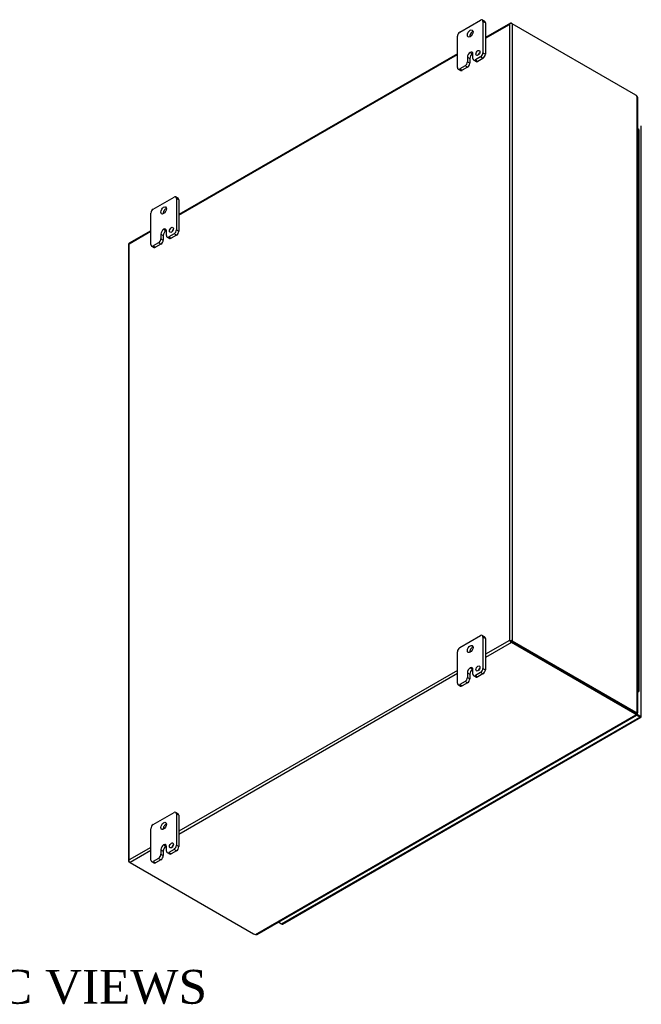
# Model space of a CAD drawing. Header units: inches. Extents: x 18 to 235, y 12 to 157.
# Tile 9 of 9: x 207 to 235, y 112 to 156. Entities that reach past the tile are written whole.
import ezdxf
from ezdxf.enums import TextEntityAlignment as Align

# ---------------------------------------------------------------- set-up
doc = ezdxf.new("R2010")
doc.units = ezdxf.units.IN
doc.header["$MEASUREMENT"] = 0
for name, color, linetype in [('COM48493', 7, 'CONTINUOUS'), ('COM71782-2', 7, 'CONTINUOUS'), ('DEFAULT', 7, 'CONTINUOUS'), ('FET07710', 7, 'CONTINUOUS'), ('HNG10620-38B', 7, 'CONTINUOUS'), ('HNG10620-38C', 7, 'CONTINUOUS'), ('HNG10620-38P', 7, 'CONTINUOUS')]:
    doc.layers.add(name, color=color, linetype=linetype)
doc.styles.add('SEACAD_TIMES_NEW_ROMAN', font='times.ttf')

msp = doc.modelspace()

# ---------------------------------------------------------------- linework, layer by layer
at = {"layer": 'COM48493', "color": 7}
for p, q in [((228.911, 155.832), (227.803, 155.192)), ((227.803, 155.162), (228.873, 155.78)), ((228.873, 155.78), (228.873, 128.487)), ((228.897, 155.813), (228.897, 155.813)), ((228.955, 155.827), (228.995, 155.804)), ((234.463, 152.647), (228.995, 155.804)), ((228.995, 155.804), (228.995, 128.464)), ((226.566, 154.477), (214.227, 147.353)), ((214.227, 147.324), (226.566, 154.448)), ((234.53, 125.287), (234.53, 152.589)), ((234.555, 125.273), (234.555, 152.533)), ((212.989, 146.639), (212.022, 146.081)), ((212.025, 146.053), (212.989, 146.61)), ((212, 146.041), (212, 118.701)), ((212.025, 118.76), (212.025, 146.053)), ((228.873, 128.487), (227.803, 127.869)), ((228.955, 128.393), (227.803, 127.728)), ((228.914, 128.464), (228.873, 128.487)), ((228.897, 128.473), (228.955, 128.44)), ((228.897, 128.473), (228.955, 128.44)), ((228.955, 128.44), (234.423, 125.283)), ((234.423, 125.283), (228.955, 128.44)), ((234.423, 125.236), (228.955, 128.393)), ((228.995, 128.464), (234.463, 125.307)), ((226.566, 127.155), (214.227, 120.031)), ((226.566, 127.014), (214.227, 119.89)), ((234.463, 125.307), (234.423, 125.283)), ((234.423, 125.236), (234.423, 125.283)), ((234.473, 125.235), (234.473, 125.188)), ((234.48, 125.205), (234.491, 125.198)), ((234.48, 125.205), (234.491, 125.198)), ((234.489, 125.264), (234.53, 125.287)), ((234.53, 125.266), (234.519, 125.273)), ((234.519, 125.273), (234.53, 125.266)), ((234.528, 125.273), (234.553, 125.27)), ((217.617, 115.456), (234.473, 125.188)), ((217.678, 115.462), (234.498, 125.173)), ((234.484, 125.197), (234.5, 125.177)), ((212.989, 119.317), (212.025, 118.76)), ((212.989, 119.175), (212.066, 118.642)), ((212.008, 118.722), (212.008, 118.722)), ((212.066, 118.642), (212.025, 118.666)), ((212.066, 118.642), (217.534, 115.485))]:
    msp.add_line(p, q, dxfattribs=at)
for centre, radius, start, end in [((234.481, 152.533), 0.0746, 0.3232, 48.8002), ((234.55, 125.239), 0.0781, 187.3468, 212.3906), ((234.525, 125.195), 0.0781, 87.6094, 112.6532), ((234.535, 125.315), 0.0494, 264.0996, 291.6339), ((234.451, 125.169), 0.0494, 8.366, 35.9004), ((217.641, 115.527), 0.0745, 251.1668, 299.6948)]:
    msp.add_arc(centre, radius, start, end, dxfattribs=at)
for centre, major_axis, ratio, start_param, end_param in [((228.934, 155.745), (0.061, 0.106), 0.577982, 1.230411, 1.570248), ((228.934, 155.745), (0.061, 0.106), 0.577982, 1.231508, 1.571345), ((228.955, 155.757), (0.0432, -0.0748), 0.57735, 2.356194, 3.587154), ((228.934, 155.768), (0.0864, 0), 0.57735, 0.785398, 2.016358), ((234.463, 152.484), (-0.1, 0.173), 0.57735, 5.006396, 5.497787), ((212.086, 146.041), (0.0864, 0), 0.57735, 2.696031, 3.141593), ((212.066, 146.006), (0.0432, -0.0748), 0.57735, 3.141593, 3.587154), ((212.086, 146.018), (-0.0863, 0.0499), 0.000948, 0.445015, 0.784852), ((212.086, 146.018), (-0.0864, 0.0498), 0.000948, -0.784852, -0.445015), ((228.934, 128.452), (-0.0864, 0.0498), 0.000948, -1.124689, -0.784852), ((228.934, 128.452), (-0.0863, 0.0499), 0.000948, 0.784852, 1.124689), ((228.934, 128.428), (0.0864, 0), 0.57735, 0.785398, 2.016358), ((228.955, 128.464), (0.0432, -0.0748), 0.57735, 4.266828, 5.497787), ((228.934, 128.452), (0.0288, -0.0166), 0.000948, 0.785944, 2.356741), ((228.934, 128.452), (0.0288, -0.0166), 0.000948, 3.926445, 5.497241), ((234.423, 125.446), (0.1, -0.173), 0.57735, 5.497787, 5.989178), ((234.281, 125.201), (0.2, 0), 0.57735, 0.294007, 0.785398), ((234.281, 125.154), (0.2, 0), 0.57735, 0.294007, 0.785398), ((234.463, 125.47), (0.1, -0.173), 0.57735, 5.497787, 5.989178), ((212.086, 118.701), (0.0864, 0), 0.57735, 2.696031, 3.926991), ((212.086, 118.724), (-0.061, -0.106), 0.577982, 4.712938, 5.052774), ((212.086, 118.724), (-0.061, -0.106), 0.577982, 4.71184, 5.051677), ((212.066, 118.713), (0.0432, -0.0748), 0.57735, 4.266828, 5.497787), ((217.675, 115.567), (-0.2, 0), 0.57735, 0.785398, 1.276789)]:
    msp.add_ellipse(centre, major_axis=major_axis, ratio=ratio, start_param=start_param, end_param=end_param, dxfattribs=at)
for points, knots in [([(234.472, 125.226), (234.472, 125.227), (234.473, 125.228), (234.473, 125.231), (234.473, 125.233), (234.473, 125.235)], [0.5, 0.5, 0.5, 0.5, 0.75, 0.75, 1, 1, 1, 1]), ([(234.53, 125.287), (234.531, 125.287), (234.534, 125.287), (234.537, 125.286), (234.54, 125.284), (234.543, 125.283), (234.545, 125.282), (234.548, 125.281), (234.55, 125.28), (234.551, 125.279), (234.553, 125.277), (234.555, 125.275), (234.556, 125.273), (234.555, 125.271), (234.554, 125.27), (234.553, 125.27)], [0, 0, 0, 0, 0.058839, 0.117335, 0.175479, 0.233264, 0.290679, 0.347718, 0.404373, 0.460635, 0.516498, 0.640635, 0.762642, 0.882451, 1, 1, 1, 1]), ([(234.5, 125.177), (234.5, 125.176), (234.5, 125.176), (234.499, 125.175), (234.499, 125.174), (234.498, 125.173), (234.497, 125.173), (234.496, 125.173), (234.494, 125.173), (234.492, 125.173), (234.489, 125.175), (234.484, 125.178), (234.48, 125.181), (234.477, 125.184), (234.474, 125.187), (234.473, 125.188)], [0, 0, 0, 0, 0.058508, 0.117588, 0.177234, 0.23744, 0.298196, 0.359495, 0.421327, 0.483683, 0.609872, 0.738031, 0.824554, 0.911887, 1, 1, 1, 1])]:
    msp.add_open_spline(points, degree=3, knots=knots, dxfattribs=at)
at = {"layer": 'COM71782-2', "color": 7}
for p, q in [((234.71, 125.118), (234.71, 151.286)), ((234.255, 125.38), (234.255, 125.38)), ((234.278, 125.367), (234.277, 125.367)), ((234.473, 125.228), (234.644, 125.13)), ((234.644, 125.13), (234.473, 125.228)), ((218.78, 115.923), (234.644, 125.083)), ((218.823, 115.919), (234.687, 125.078)), ((234.644, 125.083), (234.492, 125.17)), ((234.644, 125.13), (234.644, 125.13)), ((234.644, 125.13), (234.644, 125.13)), ((234.644, 125.13), (234.685, 125.106)), ((234.701, 125.096), (234.644, 125.13)), ((234.701, 125.096), (234.644, 125.13)), ((218.628, 116.011), (218.78, 115.923))]:
    msp.add_line(p, q, dxfattribs=at)
for centre, major_axis, ratio, start_param, end_param in [((234.623, 125.141), (-0.0288, 0.0166), 0.000948, 2.356741, 3.927537), ((234.623, 125.141), (-0.0288, 0.0166), 0.000948, 2.355648, 3.926445), ((234.644, 125.153), (-0.0432, 0.0748), 0.57735, 2.356194, 3.587154), ((234.623, 125.141), (0.0864, -0.0498), 0.000948, -0.784852, -0.445015), ((234.623, 125.141), (0.0863, -0.0499), 0.000948, 0.445015, 0.784852), ((234.623, 125.118), (-0.0864, 0), 0.57735, 2.696031, 3.141593), ((218.78, 115.994), (-0.0432, 0.0748), 0.57735, 2.356194, 3.141593)]:
    msp.add_ellipse(centre, major_axis=major_axis, ratio=ratio, start_param=start_param, end_param=end_param, dxfattribs=at)
at = {"layer": 'FET07710', "color": 7}
for p, q in [((226.672, 155.437), (227.591, 155.968)), ((227.772, 155.914), (227.666, 155.975)), ((227.697, 155.906), (227.697, 154.518)), ((227.803, 155.845), (227.697, 155.906)), ((227.803, 155.845), (227.803, 154.457)), ((226.566, 153.865), (226.566, 155.253)), ((227.132, 154.538), (227.132, 154.538)), ((227.132, 154.538), (227.238, 154.477)), ((227.132, 154.538), (227.237, 154.477)), ((227.238, 154.477), (227.237, 154.477)), ((227.255, 154.263), (227.255, 154.467)), ((227.697, 154.518), (227.803, 154.457)), ((227.008, 154.325), (227.008, 154.12)), ((227.008, 154.325), (227.114, 154.264)), ((227.008, 154.12), (227.114, 154.059)), ((227.114, 154.264), (227.114, 154.059)), ((227.286, 154.194), (227.392, 154.133)), ((227.591, 154.335), (227.361, 154.202)), ((227.361, 154.202), (227.467, 154.141)), ((227.697, 154.273), (227.467, 154.141)), ((227.697, 154.273), (227.591, 154.335)), ((226.597, 153.796), (226.703, 153.735)), ((226.902, 153.937), (226.672, 153.804)), ((226.672, 153.804), (226.778, 153.743)), ((227.008, 153.876), (226.778, 153.743)), ((227.008, 153.876), (226.902, 153.937)), ((213.095, 147.598), (214.015, 148.129)), ((214.195, 148.076), (214.09, 148.137)), ((214.121, 148.068), (214.121, 146.68)), ((214.227, 148.007), (214.121, 148.068)), ((214.227, 148.007), (214.227, 146.619)), ((212.989, 146.027), (212.989, 147.415)), ((213.555, 146.7), (213.555, 146.7)), ((213.555, 146.7), (213.661, 146.639)), ((213.555, 146.7), (213.661, 146.639)), ((213.661, 146.639), (213.661, 146.639)), ((213.679, 146.425), (213.679, 146.629)), ((214.121, 146.68), (214.227, 146.619)), ((213.432, 146.486), (213.432, 146.282)), ((213.432, 146.486), (213.538, 146.425)), ((213.432, 146.282), (213.538, 146.221)), ((213.538, 146.425), (213.538, 146.221)), ((213.71, 146.356), (213.816, 146.295)), ((214.015, 146.496), (213.785, 146.363)), ((213.785, 146.363), (213.891, 146.302)), ((214.12, 146.435), (213.891, 146.302)), ((214.12, 146.435), (214.015, 146.496)), ((213.02, 145.958), (213.126, 145.897)), ((213.326, 146.098), (213.095, 145.965)), ((213.095, 145.965), (213.201, 145.904)), ((213.431, 146.037), (213.201, 145.904)), ((213.431, 146.037), (213.326, 146.098)), ((226.672, 128.166), (227.591, 128.697)), ((227.772, 128.643), (227.666, 128.704)), ((227.697, 128.635), (227.697, 127.247)), ((227.803, 128.574), (227.697, 128.635)), ((227.803, 128.574), (227.803, 127.186)), ((226.566, 126.594), (226.566, 127.982)), ((227.008, 127.054), (227.008, 126.849)), ((227.008, 127.054), (227.114, 126.993)), ((227.114, 126.993), (227.114, 126.788)), ((227.132, 127.267), (227.132, 127.267)), ((227.132, 127.267), (227.238, 127.206)), ((227.132, 127.267), (227.237, 127.206)), ((227.238, 127.206), (227.237, 127.206)), ((227.255, 126.992), (227.255, 127.196)), ((227.591, 127.064), (227.361, 126.931)), ((227.697, 127.003), (227.467, 126.87)), ((227.697, 127.003), (227.591, 127.064)), ((227.697, 127.247), (227.803, 127.186)), ((226.597, 126.525), (226.703, 126.464)), ((226.902, 126.666), (226.672, 126.533)), ((226.672, 126.533), (226.778, 126.472)), ((227.008, 126.605), (226.778, 126.472)), ((227.008, 126.605), (226.902, 126.666)), ((227.008, 126.849), (227.114, 126.788)), ((227.286, 126.923), (227.392, 126.862)), ((227.361, 126.931), (227.467, 126.87)), ((213.095, 120.327), (214.015, 120.858)), ((214.195, 120.805), (214.09, 120.866)), ((214.121, 120.797), (214.121, 119.409)), ((214.227, 120.736), (214.121, 120.797)), ((214.227, 120.736), (214.227, 119.348)), ((212.989, 118.756), (212.989, 120.144)), ((213.432, 119.215), (213.432, 119.011)), ((213.432, 119.215), (213.538, 119.154)), ((213.538, 119.154), (213.538, 118.95)), ((213.555, 119.429), (213.555, 119.429)), ((213.555, 119.429), (213.661, 119.368)), ((213.555, 119.429), (213.661, 119.368)), ((213.661, 119.368), (213.661, 119.368)), ((213.679, 119.154), (213.679, 119.358)), ((214.015, 119.225), (213.785, 119.092)), ((213.785, 119.092), (213.891, 119.031)), ((214.12, 119.164), (213.891, 119.031)), ((214.12, 119.164), (214.015, 119.225)), ((214.121, 119.409), (214.227, 119.348)), ((213.02, 118.687), (213.126, 118.626)), ((213.326, 118.827), (213.095, 118.694)), ((213.095, 118.694), (213.201, 118.633)), ((213.431, 118.766), (213.201, 118.633)), ((213.431, 118.766), (213.326, 118.827)), ((213.432, 119.011), (213.538, 118.95)), ((213.71, 119.085), (213.816, 119.024))]:
    msp.add_line(p, q, dxfattribs=at)
for centre, major_axis, start_param, end_param in [((227.591, 155.845), (-0.075, -0.13), 2.356194, 3.926991), ((227.697, 155.784), (-0.075, -0.13), 2.356194, 3.141593), ((226.672, 155.314), (0.075, 0.13), 0.785398, 2.356194), ((227.237, 155.315), (0.087, 0.152), 0.649107, 2.492486), ((227.132, 154.396), (0.087, 0.151), 0.785398, 2.356194), ((227.237, 154.335), (0.087, 0.151), 0.785398, 2.356194), ((227.132, 154.396), (-0.087, -0.151), 2.356194, 3.926991), ((227.238, 154.335), (-0.087, -0.151), 3.793313, 3.926991), ((227.582, 154.452), (0.062, 0.108), 1.008936, 2.132657), ((227.591, 154.457), (-0.075, -0.13), 0.785398, 2.356194), ((227.697, 154.396), (0.075, 0.13), 3.926991, 5.497787), ((226.902, 154.059), (-0.075, -0.13), 0.785398, 2.356194), ((227.008, 153.998), (0.075, 0.13), 3.926991, 5.497787), ((227.361, 154.324), (0.075, 0.13), 2.356194, 3.926991), ((227.467, 154.263), (0.075, 0.13), 3.141593, 3.926991), ((226.672, 153.926), (0.075, 0.13), 2.356194, 3.926991), ((226.778, 153.865), (0.075, 0.13), 3.141593, 3.926991), ((214.015, 148.007), (-0.075, -0.13), 2.356194, 3.926991), ((214.12, 147.946), (-0.075, -0.13), 2.356194, 3.141593), ((213.095, 147.476), (0.075, 0.13), 0.785398, 2.356194), ((213.661, 147.476), (0.087, 0.152), 0.649107, 2.492486), ((213.555, 146.557), (0.087, 0.151), 0.785398, 2.356194), ((213.661, 146.496), (0.087, 0.151), 0.785398, 2.356194), ((213.555, 146.558), (-0.087, -0.151), 2.356194, 3.926991), ((213.661, 146.497), (-0.087, -0.151), 3.793313, 3.926991), ((214.006, 146.614), (0.063, 0.108), 1.008936, 2.132657), ((214.015, 146.619), (-0.075, -0.13), 0.785398, 2.356194), ((214.12, 146.558), (0.075, 0.13), 3.926991, 5.497787), ((213.326, 146.221), (-0.075, -0.13), 0.785398, 2.356194), ((213.431, 146.16), (0.075, 0.13), 3.926991, 5.497787), ((213.785, 146.486), (0.075, 0.13), 2.356194, 3.926991), ((213.891, 146.425), (0.075, 0.13), 3.141593, 3.926991), ((213.095, 146.088), (0.075, 0.13), 2.356194, 3.926991), ((213.201, 146.027), (0.075, 0.13), 3.141593, 3.926991), ((227.591, 128.574), (-0.075, -0.13), 2.356194, 3.926991), ((227.697, 128.513), (-0.075, -0.13), 2.356194, 3.141593), ((226.672, 128.043), (0.075, 0.13), 0.785398, 2.356194), ((227.237, 128.044), (0.088, 0.152), 0.649107, 2.492486), ((227.132, 127.125), (0.087, 0.151), 0.785398, 2.356194), ((227.237, 127.064), (0.087, 0.151), 0.785398, 2.356194), ((227.132, 127.125), (-0.087, -0.151), 2.356194, 3.926991), ((227.238, 127.064), (-0.087, -0.151), 3.793313, 3.926991), ((227.361, 127.053), (0.075, 0.13), 2.356194, 3.926991), ((227.582, 127.181), (0.062, 0.108), 1.008936, 2.132657), ((227.591, 127.186), (-0.075, -0.13), 0.785398, 2.356194), ((227.697, 127.125), (0.075, 0.13), 3.926991, 5.497787), ((226.672, 126.655), (0.075, 0.13), 2.356194, 3.926991), ((226.902, 126.788), (-0.075, -0.13), 0.785398, 2.356194), ((227.008, 126.727), (0.075, 0.13), 3.926991, 5.497787), ((227.467, 126.992), (0.075, 0.13), 3.141593, 3.926991), ((226.778, 126.594), (0.075, 0.13), 3.141593, 3.926991), ((214.015, 120.736), (-0.075, -0.13), 2.356194, 3.926991), ((214.12, 120.675), (-0.075, -0.13), 2.356194, 3.141593), ((213.095, 120.205), (0.075, 0.13), 0.785398, 2.356194), ((213.661, 120.205), (0.088, 0.152), 0.649107, 2.492486), ((213.555, 119.286), (0.087, 0.151), 0.785398, 2.356194), ((213.661, 119.225), (0.087, 0.151), 0.785398, 2.356194), ((213.555, 119.287), (-0.087, -0.151), 2.356194, 3.926991), ((213.661, 119.226), (-0.087, -0.151), 3.793313, 3.926991), ((213.785, 119.215), (0.075, 0.13), 2.356194, 3.926991), ((214.006, 119.343), (0.063, 0.108), 1.008936, 2.132657), ((214.015, 119.348), (-0.075, -0.13), 0.785398, 2.356194), ((214.12, 119.287), (0.075, 0.13), 3.926991, 5.497787), ((213.095, 118.817), (0.075, 0.13), 2.356194, 3.926991), ((213.326, 118.95), (-0.075, -0.13), 0.785398, 2.356194), ((213.431, 118.889), (0.075, 0.13), 3.926991, 5.497787), ((213.891, 119.154), (0.075, 0.13), 3.141593, 3.926991), ((213.201, 118.756), (0.075, 0.13), 3.141593, 3.926991)]:
    msp.add_ellipse(centre, major_axis=major_axis, ratio=0.57735, start_param=start_param, end_param=end_param, dxfattribs=at)
for centre, major_axis in [((227.132, 155.376), (0.088, 0.152)), ((227.476, 154.513), (0.062, 0.108)), ((213.555, 147.537), (0.088, 0.152)), ((213.9, 146.675), (0.062, 0.108)), ((227.132, 128.105), (0.088, 0.152)), ((227.476, 127.242), (0.063, 0.108)), ((213.555, 120.266), (0.088, 0.152)), ((213.9, 119.404), (0.062, 0.108))]:
    msp.add_ellipse(centre, major_axis=major_axis, ratio=0.57735, dxfattribs=at)
at = {"layer": 'HNG10620-38B', "color": 7}
for p, q in [((234.614, 149.779), (234.614, 150.432)), ((234.614, 148.472), (234.614, 149.125)), ((234.614, 147.166), (234.614, 147.819)), ((234.614, 145.859), (234.614, 146.513)), ((234.614, 144.553), (234.614, 145.206)), ((234.614, 143.247), (234.614, 143.9)), ((234.614, 141.94), (234.614, 142.593)), ((234.614, 140.634), (234.614, 141.287)), ((234.614, 139.327), (234.614, 139.981)), ((234.614, 138.021), (234.614, 138.674)), ((234.614, 136.715), (234.614, 137.368)), ((234.614, 135.408), (234.614, 136.061)), ((234.614, 134.102), (234.614, 134.755)), ((234.614, 132.795), (234.614, 133.449)), ((234.614, 131.489), (234.614, 132.142)), ((234.614, 130.183), (234.614, 130.836)), ((234.614, 128.876), (234.614, 129.529)), ((234.614, 127.57), (234.614, 128.223)), ((234.614, 126.263), (234.614, 126.917))]:
    msp.add_line(p, q, dxfattribs=at)
for centre, major_axis, start_param, end_param in [((234.491, 150.432), (-0.123, 0), 3.141593, 4.157881), ((234.491, 149.779), (-0.123, 0), 3.141593, 4.157881), ((234.491, 149.125), (-0.123, 0), 3.141593, 4.157881), ((234.491, 148.472), (-0.123, 0), 3.141593, 4.157881), ((234.491, 147.819), (-0.123, 0), 3.141593, 4.157881), ((234.491, 147.166), (-0.123, 0), 3.141593, 4.157881), ((234.491, 146.513), (-0.123, 0), 3.141593, 4.157881), ((234.491, 145.859), (-0.123, 0), 3.141593, 4.157881), ((234.491, 145.206), (-0.123, 0), 3.141593, 4.157881), ((234.491, 144.553), (-0.123, 0), 3.141593, 4.157881), ((234.491, 143.9), (-0.123, 0), 3.141593, 4.157881), ((234.491, 143.247), (-0.123, 0), 3.141593, 4.157881), ((234.491, 142.593), (-0.123, 0), 3.141593, 4.157881), ((234.491, 141.94), (-0.123, 0), 3.141593, 4.157881), ((234.491, 141.287), (-0.123, 0), 3.141593, 4.157881), ((234.491, 140.634), (-0.123, 0), 3.141593, 4.157881), ((234.491, 139.981), (-0.123, 0), 3.141593, 4.157881), ((234.491, 139.327), (-0.123, 0), 3.141593, 4.157881), ((234.491, 138.674), (-0.123, 0), 3.141593, 4.157881), ((234.491, 138.021), (-0.123, 0), 3.141593, 4.157881), ((234.491, 137.368), (-0.123, 0), 3.141593, 4.157881), ((234.491, 136.715), (-0.123, 0), 3.141593, 4.157881), ((234.491, 136.061), (-0.123, 0), 3.141593, 4.157881), ((234.491, 135.408), (-0.123, 0), 3.141593, 4.157881), ((234.491, 134.755), (-0.123, 0), 3.141593, 4.157881), ((234.491, 134.102), (-0.123, 0), 3.141593, 4.157881), ((234.491, 133.449), (-0.123, 0), 3.141593, 4.157881), ((234.491, 132.795), (-0.123, 0), 3.141593, 4.157881), ((234.491, 132.142), (-0.123, 0), 3.141593, 4.157881), ((234.491, 131.489), (-0.123, 0), 3.141593, 4.157881), ((234.491, 130.836), (-0.123, 0), 3.141593, 4.157881), ((234.491, 130.183), (-0.123, 0), 3.141593, 4.157881), ((234.491, 129.529), (-0.123, 0), 3.141593, 4.157881), ((234.491, 128.876), (-0.123, 0), 3.141593, 4.157881), ((234.491, 128.223), (-0.123, 0), 3.141593, 4.157881), ((234.491, 127.57), (-0.123, 0), 3.141593, 4.157881), ((234.491, 126.917), (-0.123, 0), 3.141593, 4.157881), ((234.491, 126.263), (-0.123, 0), 2.125304, 4.157881), ((234.491, 126.263), (-0.075, 0), 2.612966, 3.670219)]:
    msp.add_ellipse(centre, major_axis=major_axis, ratio=0.57735, start_param=start_param, end_param=end_param, dxfattribs=at)
at = {"layer": 'HNG10620-38C', "color": 7}
for p, q in [((234.614, 150.432), (234.614, 151.085)), ((234.614, 149.125), (234.614, 149.779)), ((234.614, 147.819), (234.614, 148.472)), ((234.614, 146.513), (234.614, 147.166)), ((234.614, 145.206), (234.614, 145.859)), ((234.614, 143.9), (234.614, 144.553)), ((234.614, 142.593), (234.614, 143.247)), ((234.614, 141.287), (234.614, 141.94)), ((234.614, 139.981), (234.614, 140.634)), ((234.614, 138.674), (234.614, 139.327)), ((234.614, 137.368), (234.614, 138.021)), ((234.614, 136.061), (234.614, 136.715)), ((234.614, 134.755), (234.614, 135.408)), ((234.614, 133.449), (234.614, 134.102)), ((234.614, 132.142), (234.614, 132.795)), ((234.614, 130.836), (234.614, 131.489)), ((234.614, 129.529), (234.614, 130.183)), ((234.614, 128.223), (234.614, 128.876)), ((234.614, 126.917), (234.614, 127.57))]:
    msp.add_line(p, q, dxfattribs=at)
for centre in [(234.491, 151.085), (234.491, 150.432), (234.491, 149.779), (234.491, 149.125), (234.491, 148.472), (234.491, 147.819), (234.491, 147.166), (234.491, 146.513), (234.491, 145.859), (234.491, 145.206), (234.491, 144.553), (234.491, 143.9), (234.491, 143.247), (234.491, 142.593), (234.491, 141.94), (234.491, 141.287), (234.491, 140.634), (234.491, 139.981), (234.491, 139.327), (234.491, 138.674), (234.491, 138.021), (234.491, 137.368), (234.491, 136.715), (234.491, 136.061), (234.491, 135.408), (234.491, 134.755), (234.491, 134.102), (234.491, 133.449), (234.491, 132.795), (234.491, 132.142), (234.491, 131.489), (234.491, 130.836), (234.491, 130.183), (234.491, 129.529), (234.491, 128.876), (234.491, 128.223), (234.491, 127.57), (234.491, 126.917)]:
    msp.add_ellipse(centre, major_axis=(0.123, 0), ratio=0.57735, start_param=0, end_param=1.016289, dxfattribs=at)
at = {"layer": 'HNG10620-38P', "color": 7}
msp.add_ellipse((234.491, 126.263), major_axis=(-0.075, 0), ratio=0.57735, start_param=2.612966, end_param=3.670219, dxfattribs=at)

# ---------------------------------------------------------------- texts
at = {"layer": 'DEFAULT', "color": 7, "style": 'SEACAD_TIMES_NEW_ROMAN'}
msp.add_text('ISOMETRIC VIEWS', height=1.5, dxfattribs=at).set_placement((195.527, 113.89), align=Align.TOP_LEFT)

doc.saveas('drawing.dxf')
